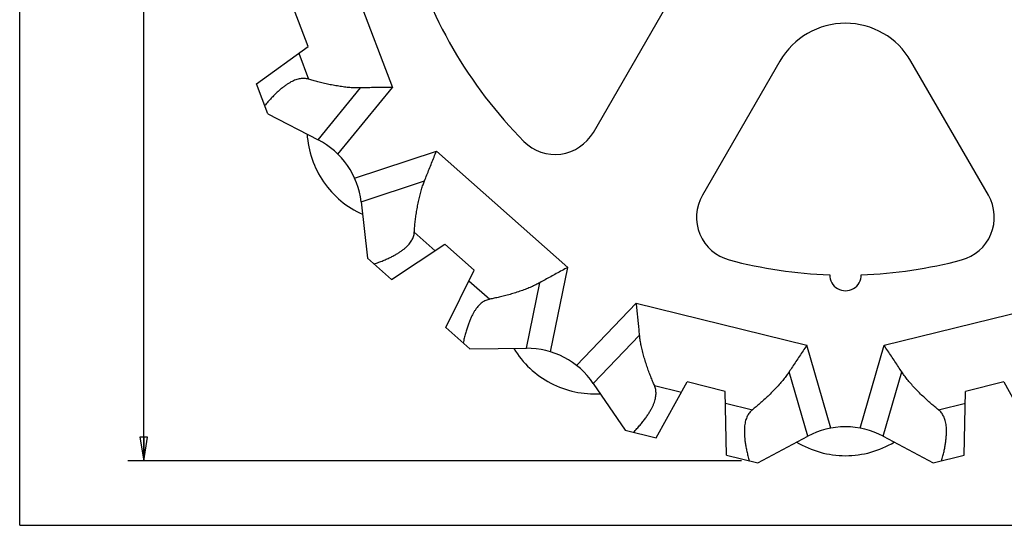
# Model space of a CAD drawing. Header units: inches. Extents: x 0 to 17.5, y 0 to 11.1.
# Tile 1 of 4: x 0 to 7.8, y 0 to 4. Entities that reach past the tile are written whole.
import ezdxf

# ---------------------------------------------------------------- set-up
doc = ezdxf.new("R2010")
doc.units = ezdxf.units.IN
doc.header["$LTSCALE"] = 0.935
doc.header["$MEASUREMENT"] = 0
doc.layers.get('0').update_dxf_attribs({"linetype": 'CONTINUOUS'})
doc.styles.get("Standard").update_dxf_attribs({"font": 'txt', "width": 0.8})
doc.dimstyles.new('DIMSTYLE_1', dxfattribs={"dimtxt": 0.125, "dimasz": 0.1875, "dimexe": 0.18, "dimexo": 0.0625, "dimgap": 0.09, "dimtad": 0, "dimtih": 1, "dimtoh": 1, "dimzin": 4, "dimdsep": 46, "dimtxsty": 'STANDARD', "dimblk": 'CLOSED', "dimblk1": 'CLOSED', "dimblk2": 'CLOSED', "dimcen": 0.09, "dimadec": 0, "dimazin": 0, "dimtp": 0.01, "dimtm": 0.01, "dimtfac": 1, "dimtofl": 0, "dimtmove": 0, "dimatfit": 3, "dimldrblk": 'CLOSED', "dimfxl": 1, "dimtolj": 1, "dimtzin": 4, "dimarcsym": 0})

# ---------------------------------------------------------------- blocks, each defined once
blk = doc.blocks.new('_CLOSED')
at = {"color": 0, "linetype": 'BYBLOCK'}
for p, q in [((0, 0), (-1, 0.167)), ((-1, 0.167), (-1, -0.167)), ((-1, -0.167), (0, 0)), ((-1, 0), (0, 0))]:
    blk.add_line(p, q, dxfattribs=at)
blk = doc.blocks.new('*D2')
at = {"color": 3, "linetype": 'CONTINUOUS'}
for p, q in [((6.0212, 10.6989), (0.8597, 10.6989)), ((0.9847, 10.6989), (0.9847, 8.8063)), ((0.9847, 0.5122), (0.9847, 8.1813)), ((5.7305, 0.5122), (0.8597, 0.5122))]:
    blk.add_line(p, q, dxfattribs=at)
at = {"color": 3, "linetype": 'CONTINUOUS', "xscale": 0.1875, "yscale": 0.1875, "zscale": 0.1875}
for p, rotation in [((0.9847, 10.6989), 90), ((0.9847, 0.5122), 270)]:
    blk.add_blockref('_CLOSED', p, dxfattribs=dict(at, rotation=rotation))
at = {"color": 3, "linetype": 'CONTINUOUS', "insert": (0.8847, 8.7438), "char_height": 0.125, "width": 0.7, "attachment_point": 2, "line_spacing_factor": 0.9}
blk.add_mtext('10.19\\P[258,7]\\PNOMINAL', dxfattribs=at)

msp = doc.modelspace()

# ---------------------------------------------------------------- linework, layer by layer
at = {"color": 7, "linetype": 'CONTINUOUS'}
for p, q in [((0, 0), (0, 11)), ((2.4659, 4.7817), (2.9601, 3.4785)), ((4.5553, 3.1213), (5.1711, 4.1879)), ((2.2915, 3.8033), (2.1808, 4.0952)), ((1.8799, 3.5068), (2.2915, 3.8033)), ((2.2159, 3.7489), (2.2939, 3.543)), ((6.0372, 3.6879), (5.4214, 2.6213)), ((7.6922, 2.6213), (7.0764, 3.6879)), ((1.9703, 3.2684), (1.8799, 3.5068)), ((2.3703, 3.0623), (2.7065, 3.474)), ((2.5272, 2.9483), (2.9601, 3.4785)), ((1.9703, 3.2684), (2.3703, 3.0623)), ((2.6598, 2.7562), (3.3091, 2.9729)), ((3.3091, 2.9729), (4.3523, 2.0487)), ((2.7108, 2.5691), (3.215, 2.7374)), ((2.7108, 2.5691), (2.7616, 2.122)), ((3.1332, 2.3272), (3.298, 2.1812)), ((2.9525, 1.9529), (3.3757, 2.2326)), ((3.6094, 2.0255), (3.3757, 2.2326)), ((2.9525, 1.9529), (2.7616, 2.122)), ((4.2154, 1.378), (4.3523, 2.0487)), ((3.3827, 1.5717), (3.6094, 2.0255)), ((3.5677, 1.9422), (3.7325, 1.7962)), ((4.0236, 1.4061), (4.1299, 1.9268)), ((4.4222, 1.2695), (4.8963, 1.7632)), ((4.8963, 1.7632), (6.2496, 1.4296)), ((6.864, 1.4296), (8.2172, 1.7632)), ((3.3827, 1.5717), (3.5736, 1.4026)), ((4.5542, 1.1275), (4.9224, 1.5109)), ((6.4401, 0.7721), (6.2496, 1.4296)), ((6.6735, 0.7721), (6.864, 1.4296)), ((3.5736, 1.4026), (4.0236, 1.4061)), ((6.2571, 0.7078), (6.1092, 1.2183)), ((6.8565, 0.7078), (7.0043, 1.2183)), ((4.5542, 1.1275), (4.807, 0.7552)), ((5.0406, 1.1096), (5.2544, 1.057)), ((5.0546, 0.6942), (5.2994, 1.1386)), ((5.6025, 1.0639), (5.2994, 1.1386)), ((7.8142, 1.1386), (7.5111, 1.0639)), ((7.8142, 1.1386), (8.059, 0.6942)), ((5.6127, 0.5567), (5.6025, 1.0639)), ((7.5009, 0.5567), (7.5111, 1.0639)), ((5.6044, 0.9707), (5.8181, 0.918)), ((7.2955, 0.918), (7.5092, 0.9707)), ((4.807, 0.7552), (5.0546, 0.6942)), ((5.8603, 0.4956), (6.2571, 0.7078)), ((6.8565, 0.7078), (7.2533, 0.4956)), ((5.6127, 0.5567), (5.8603, 0.4956)), ((7.2533, 0.4956), (7.5009, 0.5567)), ((0, 0), (17, 0))]:
    msp.add_line(p, q, dxfattribs=at)
for centre, radius, start, end in [((6.5568, 5.5879), 3.6, 195.16137, 224.83863), ((6.5568, 3.3879), 0.6, 30, 150), ((3.0305, 3.1536), 0.75, 183.49375, 214.61898), ((2.0789, 2.4966), 0.6364, 34.61976, 62.74695), ((4.2522, 3.2963), 0.35, 224.83863, 330), ((2.0785, 2.4972), 0.6364, 6.48382, 34.55399), ((3.0302, 3.154), 0.75, 214.66293, 245.73702), ((5.7245, 2.4463), 0.35, 150, 255.16137), ((7.3891, 2.4463), 0.35, 284.83863, 30), ((6.5568, 5.5879), 3.6, 255.16137, 268.01046), ((6.5568, 5.5879), 3.6, 271.98954, 284.83863), ((6.5568, 1.9879), 0.125, 179.00524, 0.99476), ((4.5657, 1.7937), 0.75, 211.18605, 242.31129), ((4.0284, 0.7697), 0.6364, 62.31207, 90.43926), ((4.0278, 0.7701), 0.6364, 34.17613, 62.2463), ((4.5652, 1.7939), 0.75, 242.35523, 273.42933), ((6.5572, 0.1466), 0.6364, 90.00438, 118.13156), ((6.5564, 0.1466), 0.6364, 61.86844, 89.9386), ((6.5571, 1.303), 0.75, 238.87836, 270.00359), ((6.5565, 1.303), 0.75, 270.04754, 301.12164)]:
    msp.add_arc(centre, radius, start, end, dxfattribs=at)
for points, knots in [([(2.2939, 3.543), (2.2886, 3.5446), (2.2778, 3.5473), (2.2613, 3.5493), (2.2445, 3.5494), (2.2273, 3.5476), (2.2098, 3.5439), (2.1917, 3.5383), (2.173, 3.5308), (2.1536, 3.5213), (2.1334, 3.5096), (2.1125, 3.4957), (2.0907, 3.4795), (2.0681, 3.461), (2.0447, 3.4401), (2.0207, 3.4169), (1.996, 3.3913), (1.9708, 3.3632), (1.9541, 3.3434), (1.9457, 3.3332)], [0, 0, 0, 0, 0.038986, 0.077667, 0.116647, 0.156657, 0.198346, 0.242346, 0.289292, 0.339602, 0.393877, 0.452446, 0.515813, 0.58417, 0.657456, 0.735492, 0.81866, 0.906934, 1, 1, 1, 1]), ([(2.7065, 3.474), (2.6949, 3.4737), (2.6701, 3.4737), (2.6311, 3.4757), (2.589, 3.4797), (2.5448, 3.4856), (2.4997, 3.4931), (2.4548, 3.5018), (2.4111, 3.5114), (2.3694, 3.5216), (2.3305, 3.5321), (2.3057, 3.5394), (2.2939, 3.543)], [0, 0, 0, 0, 0.083065, 0.176903, 0.278626, 0.38567, 0.495419, 0.605111, 0.712434, 0.815371, 0.911822, 1, 1, 1, 1]), ([(2.9601, 3.4785), (2.9428, 3.4783), (2.9082, 3.4779), (2.8566, 3.4772), (2.8056, 3.4764), (2.7557, 3.4754), (2.7227, 3.4745), (2.7065, 3.474)], [0, 0, 0, 0, 0.205044, 0.408956, 0.61031, 0.807786, 1, 1, 1, 1]), ([(3.215, 2.7374), (3.2212, 2.7524), (3.2336, 2.7829), (3.2523, 2.8293), (3.2711, 2.8766), (3.2901, 2.9246), (3.3027, 2.9568), (3.3091, 2.9729)], [0, 0, 0, 0, 0.192214, 0.389689, 0.591043, 0.794954, 1, 1, 1, 1]), ([(3.1332, 2.3272), (3.1339, 2.3395), (3.1359, 2.3653), (3.1399, 2.4053), (3.1451, 2.4479), (3.1517, 2.4922), (3.1594, 2.5373), (3.1684, 2.5821), (3.1786, 2.6255), (3.1898, 2.6664), (3.2018, 2.7035), (3.2105, 2.7266), (3.215, 2.7374)], [0, 0, 0, 0, 0.088179, 0.184638, 0.287585, 0.394917, 0.504615, 0.614365, 0.721405, 0.823122, 0.916951, 1, 1, 1, 1]), ([(2.8135, 2.076), (2.8261, 2.0802), (2.8504, 2.0888), (2.8856, 2.1024), (2.9183, 2.1164), (2.9486, 2.1306), (2.9764, 2.1451), (3.0017, 2.1596), (3.0246, 2.1743), (3.045, 2.189), (3.063, 2.2037), (3.0789, 2.2184), (3.0925, 2.2332), (3.1042, 2.2482), (3.1138, 2.2633), (3.1216, 2.2787), (3.1275, 2.2944), (3.1315, 2.3106), (3.1328, 2.3216), (3.1332, 2.3272)], [0, 0, 0, 0, 0.093065, 0.181339, 0.264506, 0.342543, 0.415828, 0.484185, 0.547552, 0.606121, 0.660395, 0.710705, 0.757651, 0.801651, 0.84334, 0.883351, 0.922331, 0.961014, 1, 1, 1, 1]), ([(4.3523, 2.0487), (4.3371, 2.0404), (4.3067, 2.024), (4.2613, 1.9994), (4.2166, 1.975), (4.1728, 1.9509), (4.144, 1.9348), (4.1299, 1.9268)], [0, 0, 0, 0, 0.205044, 0.408956, 0.61031, 0.807786, 1, 1, 1, 1]), ([(4.1299, 1.9268), (4.1197, 1.9211), (4.0978, 1.9096), (4.0624, 1.8933), (4.0232, 1.8773), (3.9813, 1.8619), (3.9379, 1.8476), (3.8941, 1.8344), (3.8509, 1.8226), (3.8093, 1.8123), (3.77, 1.8035), (3.7447, 1.7984), (3.7325, 1.7962)], [0, 0, 0, 0, 0.083065, 0.176903, 0.278626, 0.38567, 0.495419, 0.605111, 0.712434, 0.815371, 0.911822, 1, 1, 1, 1]), ([(3.7325, 1.7962), (3.7271, 1.7952), (3.7163, 1.7925), (3.7007, 1.7866), (3.6858, 1.7789), (3.6714, 1.7693), (3.6576, 1.7579), (3.6442, 1.7445), (3.6311, 1.7292), (3.6184, 1.7117), (3.6059, 1.692), (3.5938, 1.67), (3.5821, 1.6455), (3.5706, 1.6186), (3.5597, 1.5893), (3.5492, 1.5575), (3.5392, 1.5234), (3.5299, 1.4868), (3.5244, 1.4616), (3.5217, 1.4486)], [0, 0, 0, 0, 0.038986, 0.077667, 0.116647, 0.156657, 0.198346, 0.242346, 0.289292, 0.339602, 0.393877, 0.452446, 0.515813, 0.58417, 0.657456, 0.735492, 0.81866, 0.906934, 1, 1, 1, 1]), ([(4.9224, 1.5109), (4.921, 1.5271), (4.9178, 1.5599), (4.9128, 1.6096), (4.9075, 1.6603), (4.902, 1.7116), (4.8982, 1.7459), (4.8963, 1.7632)], [0, 0, 0, 0, 0.192214, 0.389689, 0.591043, 0.794954, 1, 1, 1, 1]), ([(5.0406, 1.1096), (5.0356, 1.1209), (5.0254, 1.1446), (5.0103, 1.182), (4.9951, 1.2221), (4.9803, 1.2644), (4.9663, 1.3079), (4.9534, 1.3518), (4.9423, 1.3949), (4.9332, 1.4363), (4.9265, 1.4747), (4.9235, 1.4993), (4.9224, 1.5109)], [0, 0, 0, 0, 0.088179, 0.184638, 0.287585, 0.394917, 0.504615, 0.614365, 0.721405, 0.823122, 0.916951, 1, 1, 1, 1]), ([(6.2496, 1.4296), (6.2399, 1.4152), (6.2206, 1.3865), (6.1919, 1.3437), (6.1636, 1.3013), (6.1361, 1.2596), (6.1181, 1.232), (6.1092, 1.2183)], [0, 0, 0, 0, 0.205044, 0.408956, 0.61031, 0.807786, 1, 1, 1, 1]), ([(7.0043, 1.2183), (6.9955, 1.232), (6.9775, 1.2596), (6.95, 1.3013), (6.9217, 1.3437), (6.8929, 1.3865), (6.8736, 1.4152), (6.864, 1.4296)], [0, 0, 0, 0, 0.192214, 0.389689, 0.591043, 0.794954, 1, 1, 1, 1]), ([(6.1092, 1.2183), (6.1029, 1.2086), (6.0888, 1.1882), (6.0651, 1.1573), (6.0378, 1.1249), (6.0079, 1.0918), (5.9761, 1.059), (5.9434, 1.027), (5.9107, 0.9965), (5.8786, 0.9679), (5.8479, 0.9419), (5.8278, 0.9256), (5.8181, 0.918)], [0, 0, 0, 0, 0.083065, 0.176903, 0.278626, 0.38567, 0.495419, 0.605111, 0.712434, 0.815371, 0.911822, 1, 1, 1, 1]), ([(7.2955, 0.918), (7.2858, 0.9256), (7.2657, 0.9419), (7.235, 0.9679), (7.2029, 0.9965), (7.1701, 1.027), (7.1375, 1.059), (7.1057, 1.0919), (7.0758, 1.1249), (7.0485, 1.1573), (7.0247, 1.1882), (7.0107, 1.2086), (7.0043, 1.2183)], [0, 0, 0, 0, 0.088179, 0.184638, 0.287585, 0.394917, 0.504615, 0.614365, 0.721405, 0.823122, 0.916951, 1, 1, 1, 1]), ([(4.8743, 0.7387), (4.8835, 0.7482), (4.9011, 0.7672), (4.9259, 0.7956), (4.9484, 0.8232), (4.9686, 0.8498), (4.9865, 0.8755), (5.0021, 0.9002), (5.0156, 0.9238), (5.0268, 0.9463), (5.036, 0.9677), (5.0431, 0.9881), (5.0483, 1.0076), (5.0517, 1.0262), (5.0532, 1.0441), (5.0529, 1.0613), (5.0508, 1.078), (5.0468, 1.0942), (5.0429, 1.1046), (5.0406, 1.1096)], [0, 0, 0, 0, 0.093065, 0.181339, 0.264506, 0.342543, 0.415828, 0.484185, 0.547552, 0.606121, 0.660395, 0.710705, 0.757651, 0.801651, 0.84334, 0.883351, 0.922331, 0.961014, 1, 1, 1, 1]), ([(5.8181, 0.918), (5.8138, 0.9146), (5.8055, 0.9072), (5.7944, 0.8947), (5.7848, 0.8809), (5.7765, 0.8658), (5.7696, 0.8493), (5.7639, 0.8312), (5.7594, 0.8115), (5.7563, 0.7901), (5.7545, 0.7669), (5.754, 0.7418), (5.7549, 0.7147), (5.7573, 0.6855), (5.7612, 0.6545), (5.7667, 0.6215), (5.7738, 0.5866), (5.7825, 0.5499), (5.7893, 0.525), (5.793, 0.5122)], [0, 0, 0, 0, 0.038986, 0.077667, 0.116647, 0.156657, 0.198346, 0.242346, 0.289292, 0.339602, 0.393877, 0.452446, 0.515813, 0.58417, 0.657456, 0.735492, 0.81866, 0.906934, 1, 1, 1, 1]), ([(7.3206, 0.5122), (7.3243, 0.525), (7.3311, 0.5499), (7.3398, 0.5866), (7.3469, 0.6215), (7.3524, 0.6545), (7.3563, 0.6855), (7.3587, 0.7147), (7.3596, 0.7418), (7.3591, 0.7669), (7.3573, 0.7901), (7.3541, 0.8115), (7.3497, 0.8312), (7.344, 0.8493), (7.3371, 0.8658), (7.3288, 0.8809), (7.3192, 0.8947), (7.3081, 0.9072), (7.2998, 0.9146), (7.2955, 0.918)], [0, 0, 0, 0, 0.093065, 0.181339, 0.264506, 0.342543, 0.415828, 0.484185, 0.547552, 0.606121, 0.660395, 0.710705, 0.757651, 0.801651, 0.84334, 0.883351, 0.922331, 0.961014, 1, 1, 1, 1])]:
    msp.add_open_spline(points, degree=3, knots=knots, dxfattribs=at)

# ---------------------------------------------------------------- dimensions: what is measured, and where the dimension line sits
at = {"color": 3, "linetype": 'CONTINUOUS'}
dim = msp.add_linear_dim(base=(0.9847, 0.5122), p1=(6.0212, 10.6989), p2=(5.7305, 0.5122), angle=270, text='<>\\PNOMINAL', dimstyle='DIMSTYLE_1', dxfattribs=at)
dim.commit()
dim.dimension.update_dxf_attribs({"geometry": '*D2', "text_midpoint": (0.7847, 8.4938), "dimtype": 160})

doc.saveas('drawing.dxf')
